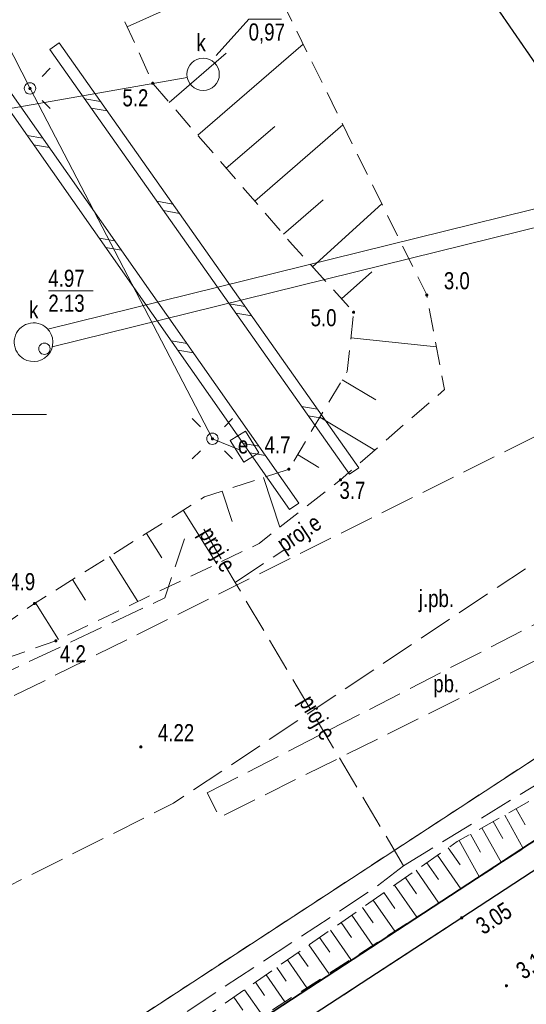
# Model space of a CAD drawing. Header units: metres. Extents: x 5450672 to 5451002, y 5973437 to 5973741.
# Tile 41 of 54: x 5450901 to 5450924, y 5973574 to 5973617. Entities that reach past the tile are written whole.
import ezdxf
from ezdxf.enums import TextEntityAlignment as Align

# ---------------------------------------------------------------- set-up
doc = ezdxf.new("R2010")
doc.units = ezdxf.units.M
for name, pattern in [('L_0_03', [1, 0.5, -0.5]), ('L_0_04', [1.5, 1, -0.5]), ('L_0_06', [2, 1.5, -0.5])]:
    doc.linetypes.add(name, pattern=pattern)
for name, color, linetype, lineweight in [('GESDZI', 7, 'CONTINUOUS', 18), ('GESUZY', 96, 'CONTINUOUS', 18), ('GSLDSO', 7, 'CONTINUOUS', 18), ('GSLKRW', 7, 'CONTINUOUS', 25), ('GSPWPN', 7, 'CONTINUOUS', 13), ('GSPWPN_O', 7, 'CONTINUOUS', 13), ('GSPWPS', 7, 'CONTINUOUS', 13), ('GSPWPS_O', 7, 'CONTINUOUS', 13), ('GSSKOA', 7, 'CONTINUOUS', 18), ('GSSKOA_O', 7, 'CONTINUOUS', 18), ('GSSOTW', 7, 'CONTINUOUS', 18), ('GSSOTW_O', 7, 'CONTINUOUS', 18), ('GSSZSN', 7, 'CONTINUOUS', 18), ('GULEPR', 1, 'CONTINUOUS', 18), ('GULEPR_O', 1, 'CONTINUOUS', 18), ('GULKPR', 36, 'CONTINUOUS', 18), ('GULLOB', 7, 'CONTINUOUS', 35), ('GUPELA', 7, 'CONTINUOUS', 18), ('GUPIWZ', 7, 'CONTINUOUS', 18), ('GUPIWZ_O', 7, 'CONTINUOUS', 18), ('GUPPRZ_O', 7, 'CONTINUOUS', 18), ('GUSESE', 1, 'CONTINUOUS', 18), ('GUSESE_O', 1, 'CONTINUOUS', 18), ('GUSIKP', 7, 'CONTINUOUS', 18), ('siatka', 7, 'CONTINUOUS', 18)]:
    doc.layers.add(name, color=color, linetype=linetype, lineweight=lineweight)
doc.styles.add('Arial', font='Arial.ttf')

msp = doc.modelspace()

# ---------------------------------------------------------------- hatches: boundary and pattern name
at = {"layer": 'GSPWPN', "linetype": 'Continuous', "lineweight": 13, "true_color": 0x000000}
for points in [[(5450907.12, 5973614.538), (5450907.124, 5973614.548), (5450907.131, 5973614.558), (5450907.141, 5973614.565), (5450907.151, 5973614.569), (5450907.163, 5973614.571), (5450907.175, 5973614.569), (5450907.186, 5973614.565), (5450907.195, 5973614.558), (5450907.202, 5973614.548), (5450907.206, 5973614.538), (5450907.208, 5973614.526), (5450907.206, 5973614.514), (5450907.202, 5973614.503), (5450907.195, 5973614.494), (5450907.186, 5973614.487), (5450907.175, 5973614.483), (5450907.163, 5973614.481), (5450907.151, 5973614.483), (5450907.141, 5973614.487), (5450907.131, 5973614.494), (5450907.124, 5973614.503), (5450907.12, 5973614.514), (5450907.118, 5973614.526)], [(5450919.135, 5973605.257), (5450919.139, 5973605.268), (5450919.146, 5973605.277), (5450919.155, 5973605.284), (5450919.166, 5973605.288), (5450919.178, 5973605.29), (5450919.19, 5973605.288), (5450919.2, 5973605.284), (5450919.21, 5973605.277), (5450919.217, 5973605.268), (5450919.221, 5973605.257), (5450919.223, 5973605.245), (5450919.221, 5973605.233), (5450919.217, 5973605.223), (5450919.21, 5973605.213), (5450919.2, 5973605.206), (5450919.19, 5973605.202), (5450919.178, 5973605.2), (5450919.166, 5973605.202), (5450919.155, 5973605.206), (5450919.146, 5973605.213), (5450919.139, 5973605.223), (5450919.135, 5973605.233), (5450919.133, 5973605.245)], [(5450915.926, 5973604.498), (5450915.93, 5973604.509), (5450915.937, 5973604.518), (5450915.947, 5973604.525), (5450915.957, 5973604.529), (5450915.969, 5973604.531), (5450915.981, 5973604.529), (5450915.991, 5973604.525), (5450916.001, 5973604.518), (5450916.008, 5973604.509), (5450916.012, 5973604.498), (5450916.014, 5973604.486), (5450916.012, 5973604.474), (5450916.008, 5973604.463), (5450916.001, 5973604.454), (5450915.991, 5973604.447), (5450915.981, 5973604.443), (5450915.969, 5973604.441), (5450915.957, 5973604.443), (5450915.947, 5973604.447), (5450915.937, 5973604.454), (5450915.93, 5973604.463), (5450915.926, 5973604.474), (5450915.924, 5973604.486)], [(5450913.087, 5973597.618), (5450913.091, 5973597.628), (5450913.098, 5973597.638), (5450913.107, 5973597.645), (5450913.118, 5973597.649), (5450913.13, 5973597.651), (5450913.142, 5973597.649), (5450913.152, 5973597.645), (5450913.162, 5973597.638), (5450913.169, 5973597.628), (5450913.173, 5973597.618), (5450913.175, 5973597.606), (5450913.173, 5973597.594), (5450913.169, 5973597.583), (5450913.162, 5973597.574), (5450913.152, 5973597.567), (5450913.142, 5973597.563), (5450913.13, 5973597.561), (5450913.118, 5973597.563), (5450913.107, 5973597.567), (5450913.098, 5973597.574), (5450913.091, 5973597.583), (5450913.087, 5973597.594), (5450913.085, 5973597.606)], [(5450915.353, 5973597.153), (5450915.357, 5973597.164), (5450915.364, 5973597.173), (5450915.374, 5973597.18), (5450915.384, 5973597.184), (5450915.396, 5973597.186), (5450915.408, 5973597.184), (5450915.419, 5973597.18), (5450915.428, 5973597.173), (5450915.435, 5973597.164), (5450915.439, 5973597.153), (5450915.441, 5973597.141), (5450915.439, 5973597.129), (5450915.435, 5973597.119), (5450915.428, 5973597.109), (5450915.419, 5973597.102), (5450915.408, 5973597.098), (5450915.396, 5973597.096), (5450915.384, 5973597.098), (5450915.374, 5973597.102), (5450915.364, 5973597.109), (5450915.357, 5973597.119), (5450915.353, 5973597.129), (5450915.351, 5973597.141)], [(5450901.935, 5973591.732), (5450901.939, 5973591.742), (5450901.946, 5973591.752), (5450901.956, 5973591.759), (5450901.966, 5973591.763), (5450901.978, 5973591.765), (5450901.99, 5973591.763), (5450902.001, 5973591.759), (5450902.01, 5973591.752), (5450902.017, 5973591.742), (5450902.021, 5973591.732), (5450902.023, 5973591.72), (5450902.021, 5973591.708), (5450902.017, 5973591.697), (5450902.01, 5973591.688), (5450902.001, 5973591.681), (5450901.99, 5973591.677), (5450901.978, 5973591.675), (5450901.966, 5973591.677), (5450901.956, 5973591.681), (5450901.946, 5973591.688), (5450901.939, 5973591.697), (5450901.935, 5973591.708), (5450901.933, 5973591.72)], [(5450902.873, 5973590.096), (5450902.877, 5973590.107), (5450902.884, 5973590.116), (5450902.893, 5973590.123), (5450902.904, 5973590.127), (5450902.916, 5973590.129), (5450902.928, 5973590.127), (5450902.938, 5973590.123), (5450902.948, 5973590.116), (5450902.955, 5973590.107), (5450902.959, 5973590.096), (5450902.961, 5973590.084), (5450902.959, 5973590.072), (5450902.955, 5973590.062), (5450902.948, 5973590.052), (5450902.938, 5973590.045), (5450902.928, 5973590.041), (5450902.916, 5973590.039), (5450902.904, 5973590.041), (5450902.893, 5973590.045), (5450902.884, 5973590.052), (5450902.877, 5973590.062), (5450902.873, 5973590.072), (5450902.871, 5973590.084)]]:
    msp.add_hatch(color=18, dxfattribs=at).paths.add_polyline_path(points)
at = {"layer": 'GSPWPS', "linetype": 'Continuous', "lineweight": 13, "true_color": 0x000000}
for points in [[(5450906.597, 5973585.442), (5450906.601, 5973585.452), (5450906.608, 5973585.462), (5450906.617, 5973585.469), (5450906.628, 5973585.473), (5450906.64, 5973585.475), (5450906.652, 5973585.473), (5450906.662, 5973585.469), (5450906.672, 5973585.462), (5450906.679, 5973585.452), (5450906.683, 5973585.442), (5450906.685, 5973585.43), (5450906.683, 5973585.418), (5450906.679, 5973585.407), (5450906.672, 5973585.398), (5450906.662, 5973585.391), (5450906.652, 5973585.387), (5450906.64, 5973585.385), (5450906.628, 5973585.387), (5450906.617, 5973585.391), (5450906.608, 5973585.398), (5450906.601, 5973585.407), (5450906.597, 5973585.418), (5450906.595, 5973585.43)], [(5450920.667, 5973577.952), (5450920.671, 5973577.962), (5450920.678, 5973577.972), (5450920.688, 5973577.979), (5450920.698, 5973577.983), (5450920.71, 5973577.985), (5450920.722, 5973577.983), (5450920.732, 5973577.979), (5450920.742, 5973577.972), (5450920.749, 5973577.962), (5450920.753, 5973577.952), (5450920.755, 5973577.94), (5450920.753, 5973577.928), (5450920.749, 5973577.918), (5450920.742, 5973577.908), (5450920.732, 5973577.901), (5450920.722, 5973577.897), (5450920.71, 5973577.895), (5450920.698, 5973577.897), (5450920.688, 5973577.901), (5450920.678, 5973577.908), (5450920.671, 5973577.918), (5450920.667, 5973577.928), (5450920.665, 5973577.94)], [(5450922.627, 5973574.972), (5450922.631, 5973574.982), (5450922.638, 5973574.992), (5450922.647, 5973574.999), (5450922.658, 5973575.003), (5450922.67, 5973575.005), (5450922.682, 5973575.003), (5450922.692, 5973574.999), (5450922.702, 5973574.992), (5450922.709, 5973574.982), (5450922.713, 5973574.972), (5450922.715, 5973574.96), (5450922.713, 5973574.948), (5450922.709, 5973574.938), (5450922.702, 5973574.928), (5450922.692, 5973574.921), (5450922.682, 5973574.917), (5450922.67, 5973574.915), (5450922.658, 5973574.917), (5450922.647, 5973574.921), (5450922.638, 5973574.928), (5450922.631, 5973574.938), (5450922.627, 5973574.948), (5450922.625, 5973574.96)]]:
    msp.add_hatch(color=18, dxfattribs=at).paths.add_polyline_path(points)
at = {"layer": 'GUPELA', "linetype": 'Continuous', "lineweight": 18, "true_color": 0x000000}
for points in [[(5450901.779, 5973614.345), (5450901.792, 5973614.343), (5450901.801, 5973614.34), (5450901.81, 5973614.333), (5450901.818, 5973614.324), (5450901.823, 5973614.313), (5450901.825, 5973614.301), (5450901.824, 5973614.292), (5450901.821, 5973614.281), (5450901.813, 5973614.27), (5450901.805, 5973614.262), (5450901.794, 5973614.257), (5450901.782, 5973614.255), (5450901.77, 5973614.256), (5450901.76, 5973614.26), (5450901.75, 5973614.266), (5450901.743, 5973614.274), (5450901.738, 5973614.284), (5450901.735, 5973614.294), (5450901.735, 5973614.306), (5450901.739, 5973614.318), (5450901.745, 5973614.329), (5450901.756, 5973614.338), (5450901.767, 5973614.343)], [(5450909.779, 5973598.985), (5450909.792, 5973598.983), (5450909.801, 5973598.98), (5450909.81, 5973598.973), (5450909.818, 5973598.964), (5450909.823, 5973598.953), (5450909.825, 5973598.941), (5450909.824, 5973598.932), (5450909.821, 5973598.921), (5450909.813, 5973598.91), (5450909.805, 5973598.902), (5450909.794, 5973598.897), (5450909.782, 5973598.895), (5450909.77, 5973598.896), (5450909.76, 5973598.9), (5450909.75, 5973598.906), (5450909.743, 5973598.914), (5450909.738, 5973598.924), (5450909.735, 5973598.934), (5450909.735, 5973598.946), (5450909.739, 5973598.958), (5450909.745, 5973598.969), (5450909.756, 5973598.978), (5450909.767, 5973598.983)]]:
    msp.add_hatch(color=18, dxfattribs=at).paths.add_polyline_path(points)

# ---------------------------------------------------------------- linework, layer by layer
at = {"layer": 'GESDZI', "color": 7, "linetype": 'Continuous', "lineweight": 18, "flags": 128}
for points in [[(5450800.075, 5973694.622), (5450865.818, 5973699.65), (5450935.608, 5973598.484), (5450934.22, 5973591.65), (5450807.74, 5973509.03)], [(5450865.818, 5973699.65), (5450949.838, 5973577.857)]]:
    msp.add_lwpolyline(points, dxfattribs=at)
msp.add_lwpolyline([(5450935.608, 5973598.484), (5450949.838, 5973577.857), (5450942.774, 5973579.328), (5450880.058, 5973538.352), (5450806.723, 5973490.442), (5450802.26, 5973482.693), (5450803.745, 5973511.267), (5450807.74, 5973509.03), (5450934.22, 5973591.65)], close=True, dxfattribs=at)
at = {"layer": 'GESUZY', "color": 96, "linetype": 'L_0_03', "lineweight": 18, "flags": 128}
for points in [[(5450804.595, 5973540.312), (5450804.932, 5973547.151), (5450806.002, 5973547.514), (5450814.016, 5973547.14), (5450814.418, 5973550.343), (5450891.608, 5973662.265), (5450935.608, 5973598.484), (5450934.22, 5973591.65), (5450807.74, 5973509.03), (5450803.745, 5973511.267)], [(5450942.774, 5973579.328), (5450880.058, 5973538.352), (5450806.723, 5973490.442), (5450802.26, 5973482.693), (5450803.745, 5973511.267), (5450807.74, 5973509.03), (5450934.22, 5973591.65), (5450935.608, 5973598.484), (5450949.838, 5973577.857)]]:
    msp.add_lwpolyline(points, close=True, dxfattribs=at)
msp.add_lwpolyline([(5450891.608, 5973662.265), (5450935.2, 5973599.076)], dxfattribs=at)
at = {"layer": 'GSLDSO', "color": 7, "linetype": 'Continuous', "lineweight": 18, "flags": 128}
for points in [[(5450903.064, 5973616.294), (5450902.656, 5973616.006)], [(5450903.064, 5973616.294), (5450916.194, 5973597.674)], [(5450902.656, 5973616.006), (5450915.786, 5973597.386)], [(5450913.575, 5973596.124), (5450900.595, 5973614.614)], [(5450913.165, 5973595.836), (5450900.185, 5973614.326)], [(5450904.178, 5973613.847), (5450904.875, 5973613.726)], [(5450904.178, 5973613.847), (5450904.875, 5973613.726)], [(5450904.466, 5973613.438), (5450905.163, 5973613.318)], [(5450904.466, 5973613.438), (5450905.163, 5973613.318)], [(5450902.344, 5973612.121), (5450901.648, 5973612.243)], [(5450902.344, 5973612.121), (5450901.648, 5973612.243)], [(5450902.632, 5973611.712), (5450901.935, 5973611.834)], [(5450902.632, 5973611.712), (5450901.935, 5973611.834)], [(5450907.348, 5973609.352), (5450908.045, 5973609.232)], [(5450907.348, 5973609.352), (5450908.045, 5973609.232)], [(5450907.636, 5973608.943), (5450908.333, 5973608.823)], [(5450907.636, 5973608.943), (5450908.333, 5973608.823)], [(5450905.505, 5973607.619), (5450904.808, 5973607.741)], [(5450905.505, 5973607.619), (5450904.808, 5973607.741)], [(5450905.792, 5973607.21), (5450905.095, 5973607.332)], [(5450905.792, 5973607.21), (5450905.095, 5973607.332)], [(5450910.517, 5973604.857), (5450911.214, 5973604.737)], [(5450910.517, 5973604.857), (5450911.214, 5973604.737)], [(5450910.805, 5973604.448), (5450911.502, 5973604.328)], [(5450910.805, 5973604.448), (5450911.502, 5973604.328)], [(5450908.665, 5973603.118), (5450907.968, 5973603.24)], [(5450908.665, 5973603.118), (5450907.968, 5973603.24)], [(5450908.952, 5973602.709), (5450908.255, 5973602.831)], [(5450908.952, 5973602.709), (5450908.255, 5973602.831)], [(5450913.687, 5973600.362), (5450914.384, 5973600.242)], [(5450913.687, 5973600.362), (5450914.384, 5973600.242)], [(5450913.975, 5973599.954), (5450914.672, 5973599.833)], [(5450913.975, 5973599.954), (5450914.672, 5973599.833)], [(5450911.825, 5973598.616), (5450911.128, 5973598.738)], [(5450911.825, 5973598.616), (5450911.128, 5973598.738)], [(5450912.112, 5973598.207), (5450911.416, 5973598.329)], [(5450912.112, 5973598.207), (5450911.416, 5973598.329)], [(5450916.194, 5973597.674), (5450915.786, 5973597.386)], [(5450913.165, 5973595.836), (5450913.575, 5973596.124)]]:
    msp.add_lwpolyline(points, dxfattribs=at)
at = {"layer": 'GSLKRW', "color": 7, "linetype": 'Continuous', "lineweight": 25, "flags": 128}
msp.add_lwpolyline([(5450827.51, 5973508.75), (5450844.19, 5973519.65), (5450858.91, 5973529.22), (5450872.45, 5973538.1), (5450878.76, 5973542.23), (5450882.9, 5973544.91), (5450886.411, 5973547.209), (5450895.68, 5973553.28), (5450909.81, 5973562.51), (5450924.43, 5973572.05), (5450934.84, 5973578.87), (5450940.61, 5973582.54), (5450938.48, 5973585.79), (5450936.74, 5973588.44), (5450934.44, 5973586.91), (5450920.71, 5973577.94), (5450905.71, 5973568.14), (5450892.04, 5973559.22), (5450879.46, 5973551.02), (5450868.42, 5973543.83), (5450855.2, 5973535.22), (5450840.17, 5973525.36), (5450823.68, 5973514.58)], dxfattribs=at)
at = {"layer": 'GSPWPN', "color": 7, "linetype": 'Continuous', "lineweight": 13, "flags": 128}
for points in [[(5450907.12, 5973614.538), (5450907.124, 5973614.548), (5450907.131, 5973614.558), (5450907.141, 5973614.565), (5450907.151, 5973614.569), (5450907.163, 5973614.571), (5450907.175, 5973614.569), (5450907.186, 5973614.565), (5450907.195, 5973614.558), (5450907.202, 5973614.548), (5450907.206, 5973614.538), (5450907.208, 5973614.526), (5450907.206, 5973614.514), (5450907.202, 5973614.503), (5450907.195, 5973614.494), (5450907.186, 5973614.487), (5450907.175, 5973614.483), (5450907.163, 5973614.481), (5450907.151, 5973614.483), (5450907.141, 5973614.487), (5450907.131, 5973614.494), (5450907.124, 5973614.503), (5450907.12, 5973614.514), (5450907.118, 5973614.526)], [(5450919.135, 5973605.257), (5450919.139, 5973605.268), (5450919.146, 5973605.277), (5450919.155, 5973605.284), (5450919.166, 5973605.288), (5450919.178, 5973605.29), (5450919.19, 5973605.288), (5450919.2, 5973605.284), (5450919.21, 5973605.277), (5450919.217, 5973605.268), (5450919.221, 5973605.257), (5450919.223, 5973605.245), (5450919.221, 5973605.233), (5450919.217, 5973605.223), (5450919.21, 5973605.213), (5450919.2, 5973605.206), (5450919.19, 5973605.202), (5450919.178, 5973605.2), (5450919.166, 5973605.202), (5450919.155, 5973605.206), (5450919.146, 5973605.213), (5450919.139, 5973605.223), (5450919.135, 5973605.233), (5450919.133, 5973605.245)], [(5450915.926, 5973604.498), (5450915.93, 5973604.509), (5450915.937, 5973604.518), (5450915.947, 5973604.525), (5450915.957, 5973604.529), (5450915.969, 5973604.531), (5450915.981, 5973604.529), (5450915.991, 5973604.525), (5450916.001, 5973604.518), (5450916.008, 5973604.509), (5450916.012, 5973604.498), (5450916.014, 5973604.486), (5450916.012, 5973604.474), (5450916.008, 5973604.463), (5450916.001, 5973604.454), (5450915.991, 5973604.447), (5450915.981, 5973604.443), (5450915.969, 5973604.441), (5450915.957, 5973604.443), (5450915.947, 5973604.447), (5450915.937, 5973604.454), (5450915.93, 5973604.463), (5450915.926, 5973604.474), (5450915.924, 5973604.486)], [(5450913.087, 5973597.618), (5450913.091, 5973597.628), (5450913.098, 5973597.638), (5450913.107, 5973597.645), (5450913.118, 5973597.649), (5450913.13, 5973597.651), (5450913.142, 5973597.649), (5450913.152, 5973597.645), (5450913.162, 5973597.638), (5450913.169, 5973597.628), (5450913.173, 5973597.618), (5450913.175, 5973597.606), (5450913.173, 5973597.594), (5450913.169, 5973597.583), (5450913.162, 5973597.574), (5450913.152, 5973597.567), (5450913.142, 5973597.563), (5450913.13, 5973597.561), (5450913.118, 5973597.563), (5450913.107, 5973597.567), (5450913.098, 5973597.574), (5450913.091, 5973597.583), (5450913.087, 5973597.594), (5450913.085, 5973597.606)], [(5450915.353, 5973597.153), (5450915.357, 5973597.164), (5450915.364, 5973597.173), (5450915.374, 5973597.18), (5450915.384, 5973597.184), (5450915.396, 5973597.186), (5450915.408, 5973597.184), (5450915.419, 5973597.18), (5450915.428, 5973597.173), (5450915.435, 5973597.164), (5450915.439, 5973597.153), (5450915.441, 5973597.141), (5450915.439, 5973597.129), (5450915.435, 5973597.119), (5450915.428, 5973597.109), (5450915.419, 5973597.102), (5450915.408, 5973597.098), (5450915.396, 5973597.096), (5450915.384, 5973597.098), (5450915.374, 5973597.102), (5450915.364, 5973597.109), (5450915.357, 5973597.119), (5450915.353, 5973597.129), (5450915.351, 5973597.141)], [(5450901.935, 5973591.732), (5450901.939, 5973591.742), (5450901.946, 5973591.752), (5450901.956, 5973591.759), (5450901.966, 5973591.763), (5450901.978, 5973591.765), (5450901.99, 5973591.763), (5450902.001, 5973591.759), (5450902.01, 5973591.752), (5450902.017, 5973591.742), (5450902.021, 5973591.732), (5450902.023, 5973591.72), (5450902.021, 5973591.708), (5450902.017, 5973591.697), (5450902.01, 5973591.688), (5450902.001, 5973591.681), (5450901.99, 5973591.677), (5450901.978, 5973591.675), (5450901.966, 5973591.677), (5450901.956, 5973591.681), (5450901.946, 5973591.688), (5450901.939, 5973591.697), (5450901.935, 5973591.708), (5450901.933, 5973591.72)], [(5450902.873, 5973590.096), (5450902.877, 5973590.107), (5450902.884, 5973590.116), (5450902.893, 5973590.123), (5450902.904, 5973590.127), (5450902.916, 5973590.129), (5450902.928, 5973590.127), (5450902.938, 5973590.123), (5450902.948, 5973590.116), (5450902.955, 5973590.107), (5450902.959, 5973590.096), (5450902.961, 5973590.084), (5450902.959, 5973590.072), (5450902.955, 5973590.062), (5450902.948, 5973590.052), (5450902.938, 5973590.045), (5450902.928, 5973590.041), (5450902.916, 5973590.039), (5450902.904, 5973590.041), (5450902.893, 5973590.045), (5450902.884, 5973590.052), (5450902.877, 5973590.062), (5450902.873, 5973590.072), (5450902.871, 5973590.084)]]:
    msp.add_lwpolyline(points, close=True, dxfattribs=at)
at = {"layer": 'GSPWPS', "color": 7, "linetype": 'Continuous', "lineweight": 13, "flags": 128}
for points in [[(5450906.597, 5973585.442), (5450906.601, 5973585.452), (5450906.608, 5973585.462), (5450906.617, 5973585.469), (5450906.628, 5973585.473), (5450906.64, 5973585.475), (5450906.652, 5973585.473), (5450906.662, 5973585.469), (5450906.672, 5973585.462), (5450906.679, 5973585.452), (5450906.683, 5973585.442), (5450906.685, 5973585.43), (5450906.683, 5973585.418), (5450906.679, 5973585.407), (5450906.672, 5973585.398), (5450906.662, 5973585.391), (5450906.652, 5973585.387), (5450906.64, 5973585.385), (5450906.628, 5973585.387), (5450906.617, 5973585.391), (5450906.608, 5973585.398), (5450906.601, 5973585.407), (5450906.597, 5973585.418), (5450906.595, 5973585.43)], [(5450920.667, 5973577.952), (5450920.671, 5973577.962), (5450920.678, 5973577.972), (5450920.688, 5973577.979), (5450920.698, 5973577.983), (5450920.71, 5973577.985), (5450920.722, 5973577.983), (5450920.732, 5973577.979), (5450920.742, 5973577.972), (5450920.749, 5973577.962), (5450920.753, 5973577.952), (5450920.755, 5973577.94), (5450920.753, 5973577.928), (5450920.749, 5973577.918), (5450920.742, 5973577.908), (5450920.732, 5973577.901), (5450920.722, 5973577.897), (5450920.71, 5973577.895), (5450920.698, 5973577.897), (5450920.688, 5973577.901), (5450920.678, 5973577.908), (5450920.671, 5973577.918), (5450920.667, 5973577.928), (5450920.665, 5973577.94)], [(5450922.627, 5973574.972), (5450922.631, 5973574.982), (5450922.638, 5973574.992), (5450922.647, 5973574.999), (5450922.658, 5973575.003), (5450922.67, 5973575.005), (5450922.682, 5973575.003), (5450922.692, 5973574.999), (5450922.702, 5973574.992), (5450922.709, 5973574.982), (5450922.713, 5973574.972), (5450922.715, 5973574.96), (5450922.713, 5973574.948), (5450922.709, 5973574.938), (5450922.702, 5973574.928), (5450922.692, 5973574.921), (5450922.682, 5973574.917), (5450922.67, 5973574.915), (5450922.658, 5973574.917), (5450922.647, 5973574.921), (5450922.638, 5973574.928), (5450922.631, 5973574.938), (5450922.627, 5973574.948), (5450922.625, 5973574.96)]]:
    msp.add_lwpolyline(points, close=True, dxfattribs=at)
at = {"layer": 'GSSKOA', "color": 7, "linetype": 'L_0_06', "lineweight": 18, "flags": 128}
msp.add_lwpolyline([(5450873.97, 5973574.9), (5450876.28, 5973575.71), (5450879.04, 5973576.97), (5450883.65, 5973579.18), (5450902.38, 5973588.32), (5450926.15, 5973600.14), (5450937.8, 5973606.95), (5450946.25, 5973611.74), (5450947.1, 5973617.03), (5450952.49, 5973608.87), (5450956.85, 5973602.53), (5450978.18, 5973571.59), (5450960.86, 5973559.98), (5450954.69, 5973557.23), (5450951.74, 5973560.45), (5450948.83, 5973558.42), (5450943.13, 5973567.15), (5450935.17, 5973578.3), (5450934.84, 5973578.87), (5450940.61, 5973582.54), (5450938.48, 5973585.79), (5450936.74, 5973588.44), (5450934.44, 5973586.91), (5450933.765, 5973588.323), (5450936.404, 5973590.063), (5450934.594, 5973592.55), (5450937.057, 5973594.138), (5450934.575, 5973597.857), (5450929.385, 5973594.433), (5450928.283, 5973596.426), (5450908.07, 5973582.96), (5450893.11, 5973575.45), (5450882.26, 5973570.15), (5450880.5, 5973569.41), (5450874.36, 5973566.93), (5450874.93, 5973565.65), (5450872.78, 5973564.65), (5450875.08, 5973559.08), (5450874.02, 5973558.49), (5450878.219, 5973550.212), (5450873.27, 5973546.989), (5450870.38, 5973552.69), (5450862.91, 5973548.91), (5450862.15, 5973550.85), (5450861.52, 5973551.87), (5450857.96, 5973550.36), (5450856.93, 5973553.19), (5450855.76, 5973552.73), (5450852.565, 5973560.93)], dxfattribs=at)
msp.add_lwpolyline([(5450783.81, 5973515.24), (5450785.01, 5973512.65), (5450786.01, 5973510.85), (5450787.7, 5973508.38), (5450790.18, 5973505.25), (5450790.75, 5973504.62), (5450791.58, 5973503.81), (5450793.24, 5973502.59), (5450795.13, 5973501.79), (5450798.04, 5973501.33), (5450800.65, 5973501.43), (5450801.44, 5973501.62), (5450804.54, 5973502.43), (5450807.14, 5973503.78), (5450823.68, 5973514.58), (5450840.17, 5973525.36), (5450855.2, 5973535.22), (5450868.42, 5973543.83), (5450879.46, 5973551.02), (5450892.04, 5973559.22), (5450905.71, 5973568.14), (5450920.71, 5973577.94), (5450934.44, 5973586.91), (5450936.74, 5973588.44), (5450938.48, 5973585.79), (5450940.61, 5973582.54), (5450934.84, 5973578.87), (5450924.43, 5973572.05), (5450909.81, 5973562.51), (5450895.68, 5973553.28), (5450886.411, 5973547.209), (5450882.9, 5973544.91), (5450878.76, 5973542.23), (5450872.45, 5973538.1), (5450858.91, 5973529.22), (5450844.19, 5973519.65), (5450827.51, 5973508.75), (5450810.6, 5973497.68), (5450805.86, 5973494.57), (5450803.36, 5973492.88), (5450800.63, 5973490.63), (5450797.91, 5973487.79), (5450797.04, 5973486.71), (5450796.11, 5973485.35), (5450794.66, 5973482.74), (5450793.52, 5973479.94), (5450792.66, 5973477.32), (5450792.24, 5973480.77), (5450791.27, 5973486.7), (5450790.15, 5973492.59), (5450788.83, 5973498.46), (5450786.99, 5973505.22), (5450785.83, 5973509.07)], close=True, dxfattribs=at)
at = {"layer": 'GSSOTW', "color": 7, "linetype": 'L_0_06', "lineweight": 18, "flags": 128}
msp.add_lwpolyline([(5450909.555, 5973583.415), (5450930.036, 5973593.955), (5450930.828, 5973592.632), (5450910.091, 5973582.339)], close=True, dxfattribs=at)
at = {"layer": 'GSSZSN', "color": 7, "linetype": 'L_0_04', "lineweight": 18, "flags": 128}
for points in [[(5450818.45, 5973557.188), (5450808.234, 5973555.433), (5450798.277, 5973559.212), (5450797.972, 5973565.973), (5450801.66, 5973613.898), (5450804.167, 5973645.547), (5450807.984, 5973679.8), (5450808.868, 5973682.985), (5450811.166, 5973684.148), (5450819.552, 5973685.926), (5450821.497, 5973688.534), (5450825.801, 5973709.705), (5450827.215, 5973715.171), (5450829.731, 5973719.084), (5450833.297, 5973721.491), (5450839.117, 5973723.301), (5450843.749, 5973721.386), (5450848.461, 5973715.814), (5450864.515, 5973691.249), (5450868.122, 5973691.044), (5450874.059, 5973691.36), (5450876.886, 5973690.278), (5450880.267, 5973689.097), (5450881.568, 5973684.832), (5450884.696, 5973681.386), (5450886.853, 5973673.28), (5450887.602, 5973662.576), (5450892.08, 5973655.703), (5450897.732, 5973650.875), (5450903.565, 5973641.298), (5450907.76, 5973629.478), (5450907.346, 5973626.635), (5450911.819, 5973620.178), (5450919.178, 5973605.245), (5450919.955, 5973601.099), (5450915.396, 5973597.141), (5450911.823, 5973594.348), (5450902.916, 5973590.084), (5450896.348, 5973587.777), (5450901.978, 5973591.72), (5450909.43, 5973596.391), (5450913.13, 5973597.606), (5450915.692, 5973601.896), (5450915.969, 5973604.486), (5450913.293, 5973607.446), (5450907.163, 5973614.526), (5450903.506, 5973622.627), (5450900.307, 5973634.637), (5450896.704, 5973644.393), (5450890.394, 5973650.662), (5450882.83, 5973662.338), (5450880.568, 5973679.011), (5450878.739, 5973684.457), (5450876.712, 5973686.629), (5450873.526, 5973686.87), (5450867.674, 5973685.406), (5450864.416, 5973685.264), (5450861.02, 5973687.326), (5450854.561, 5973698.631), (5450843.762, 5973713.773), (5450839.748, 5973716.996), (5450834.992, 5973715.391), (5450831.763, 5973713.388), (5450830.561, 5973708.856), (5450826.828, 5973687.551), (5450824.892, 5973683.307), (5450820.381, 5973679.728), (5450812.26, 5973679.01), (5450810.5, 5973677.81), (5450806.635, 5973645.109), (5450803.992, 5973613.326), (5450800.182, 5973566.135), (5450800.186, 5973561.181), (5450808.424, 5973557.89), (5450817.997, 5973559.365), (5450833.061, 5973562.512)], [(5450931.83, 5973588.55), (5450931.71, 5973586.74), (5450926.84, 5973583.25), (5450922.33, 5973580.27), (5450909.54, 5973572.06), (5450895.17, 5973562.54), (5450884.52, 5973555.57), (5450881.03, 5973554.32), (5450883.53, 5973555.77), (5450894.15, 5973563), (5450908.16, 5973572.67), (5450920.51, 5973581.28), (5450930.87, 5973587.05)]]:
    msp.add_lwpolyline(points, close=True, dxfattribs=at)
at = {"layer": 'GSSZSN', "color": 7, "linetype": 'Continuous', "lineweight": 18, "flags": 128}
for points in [[(5450906.046, 5973617.001), (5450912.049, 5973619.711)], [(5450907.887, 5973613.69), (5450910.385, 5973615.854)], [(5450909.137, 5973612.246), (5450913.757, 5973616.245)], [(5450910.388, 5973610.801), (5450912.509, 5973612.638)], [(5450911.639, 5973609.357), (5450915.503, 5973612.702)], [(5450912.889, 5973607.912), (5450914.633, 5973609.422)], [(5450914.161, 5973606.486), (5450917.209, 5973609.241)], [(5450915.442, 5973605.069), (5450916.764, 5973606.264)], [(5450919.605, 5973602.965), (5450915.849, 5973603.367)], [(5450915.471, 5973601.526), (5450916.945, 5973600.646)], [(5450916.9, 5973598.447), (5450914.491, 5973599.885)], [(5450913.512, 5973598.245), (5450914.446, 5973597.687)], [(5450912.737, 5973595.063), (5450912.022, 5973597.242)], [(5450910.206, 5973596.646), (5450910.642, 5973595.319)], [(5450909.975, 5973593.463), (5450908.503, 5973595.81)], [(5450906.884, 5973594.795), (5450907.562, 5973593.714)], [(5450906.505, 5973591.802), (5450905.265, 5973593.781)], [(5450903.646, 5973592.766), (5450904.209, 5973591.869)], [(5450903.036, 5973590.142), (5450902.028, 5973591.751)], [(5450923.096, 5973582.72), (5450923.491, 5973582.009)], [(5450922.095, 5973582.163), (5450922.512, 5973581.414)], [(5450923.408, 5973580.982), (5450922.595, 5973582.441)], [(5450922.449, 5973580.349), (5450921.594, 5973581.884)], [(5450921.484, 5973579.727), (5450920.594, 5973581.327)], [(5450921.094, 5973581.605), (5450921.531, 5973580.821)], [(5450920.119, 5973581.007), (5450920.638, 5973580.262)], [(5450920.675, 5973579.208), (5450919.649, 5973580.68)], [(5450919.71, 5973578.588), (5450918.709, 5973580.024)], [(5450919.179, 5973580.352), (5450919.686, 5973579.625)], [(5450918.239, 5973579.697), (5450918.733, 5973578.988)], [(5450918.745, 5973577.969), (5450917.769, 5973579.369)], [(5450917.781, 5973577.35), (5450916.829, 5973578.714)], [(5450917.299, 5973579.042), (5450917.781, 5973578.35)], [(5450916.36, 5973578.386), (5450916.829, 5973577.713)], [(5450916.816, 5973576.73), (5450915.89, 5973578.059)], [(5450915.851, 5973576.111), (5450914.95, 5973577.404)], [(5450915.42, 5973577.731), (5450915.877, 5973577.076)], [(5450914.48, 5973577.076), (5450914.924, 5973576.439)], [(5450914.886, 5973575.492), (5450914.01, 5973576.749)], [(5450913.54, 5973576.421), (5450913.972, 5973575.802)], [(5450912.601, 5973575.766), (5450913.02, 5973575.164)], [(5450913.922, 5973574.873), (5450913.07, 5973576.093)], [(5450912.957, 5973574.253), (5450912.131, 5973575.438)], [(5450911.661, 5973575.111), (5450912.068, 5973574.527)], [(5450910.721, 5973574.455), (5450911.115, 5973573.89)], [(5450911.992, 5973573.634), (5450911.191, 5973574.783)]]:
    msp.add_lwpolyline(points, dxfattribs=at)
at = {"layer": 'GULEPR', "color": 1, "linetype": 'L_0_06', "lineweight": 18, "flags": 128}
for points in [[(5450789.461, 5973667.713), (5450796.892, 5973654.687), (5450804.273, 5973655.126), (5450805.357, 5973654.976), (5450820.742, 5973654.3), (5450814.124, 5973626.193), (5450813.497, 5973602.706), (5450821.304, 5973566.433), (5450840.051, 5973563.932), (5450875.145, 5973576.667), (5450907.685, 5973591.962), (5450908.552, 5973594.547)], [(5450918.16, 5973580.223), (5450955.794, 5973603.204)], [(5450909.4, 5973594.971), (5450910.777, 5973592.639)], [(5450910.777, 5973592.639), (5450912.956, 5973594.091)], [(5450918.16, 5973580.223), (5450910.777, 5973592.639)], [(5450853.468, 5973537.661), (5450883.299, 5973557.151), (5450916.818, 5973579.195), (5450918.16, 5973580.223)]]:
    msp.add_lwpolyline(points, dxfattribs=at)
at = {"layer": 'GULEPR', "color": 1, "linetype": 'Continuous', "lineweight": 18, "flags": 128}
msp.add_lwpolyline([(5450882.99, 5973650.54), (5450894.96, 5973627.66), (5450901.78, 5973614.3), (5450909.78, 5973598.94), (5450910.96, 5973598.45)], dxfattribs=at)
at = {"layer": 'GULKPR', "color": 7, "linetype": 'Continuous', "lineweight": 13, "flags": 128}
msp.add_lwpolyline([(5450912.814, 5973617.332), (5450911.37, 5973617.34), (5450909.95, 5973615.74)], dxfattribs=at)
at = {"layer": 'GULKPR', "color": 36, "linetype": 'Continuous', "lineweight": 18, "flags": 128}
for points in [[(5450908.676, 5973614.785), (5450843.18, 5973603.305)], [(5450902.56, 5973603.741), (5450941.135, 5973613.274)], [(5450941.337, 5973612.499), (5450902.752, 5973602.967)]]:
    msp.add_lwpolyline(points, dxfattribs=at)
at = {"layer": 'GULLOB', "color": 7, "linetype": 'Continuous', "lineweight": 35, "flags": 128}
msp.add_lwpolyline([(5450805.956, 5973504.578), (5450809.84, 5973506.34), (5450881.84, 5973553.83), (5450931.845, 5973586.509)], dxfattribs=at)
at = {"layer": 'GUPELA', "color": 7, "linetype": 'Continuous', "lineweight": 18, "flags": 128}
for points in [[(5450902.664, 5973615.184), (5450902.31, 5973614.83)], [(5450902.664, 5973613.416), (5450902.31, 5973613.77)], [(5450908.896, 5973599.824), (5450909.25, 5973599.47)], [(5450910.664, 5973599.824), (5450910.31, 5973599.47)], [(5450908.896, 5973598.056), (5450909.25, 5973598.41)], [(5450910.664, 5973598.056), (5450910.31, 5973598.41)]]:
    msp.add_lwpolyline(points, dxfattribs=at)
for points in [[(5450901.78, 5973614.55), (5450901.845, 5973614.541), (5450901.905, 5973614.517), (5450901.957, 5973614.477), (5450901.997, 5973614.425), (5450902.021, 5973614.365), (5450902.03, 5973614.3), (5450902.021, 5973614.235), (5450901.997, 5973614.175), (5450901.957, 5973614.123), (5450901.905, 5973614.083), (5450901.845, 5973614.059), (5450901.78, 5973614.05), (5450901.715, 5973614.059), (5450901.655, 5973614.083), (5450901.603, 5973614.123), (5450901.563, 5973614.175), (5450901.539, 5973614.235), (5450901.53, 5973614.3), (5450901.539, 5973614.365), (5450901.563, 5973614.425), (5450901.603, 5973614.477), (5450901.655, 5973614.517), (5450901.715, 5973614.541)], [(5450901.779, 5973614.345), (5450901.792, 5973614.343), (5450901.801, 5973614.34), (5450901.81, 5973614.333), (5450901.818, 5973614.324), (5450901.823, 5973614.313), (5450901.825, 5973614.301), (5450901.824, 5973614.292), (5450901.821, 5973614.281), (5450901.813, 5973614.27), (5450901.805, 5973614.262), (5450901.794, 5973614.257), (5450901.782, 5973614.255), (5450901.77, 5973614.256), (5450901.76, 5973614.26), (5450901.75, 5973614.266), (5450901.743, 5973614.274), (5450901.738, 5973614.284), (5450901.735, 5973614.294), (5450901.735, 5973614.306), (5450901.739, 5973614.318), (5450901.745, 5973614.329), (5450901.756, 5973614.338), (5450901.767, 5973614.343)], [(5450909.78, 5973599.19), (5450909.845, 5973599.181), (5450909.905, 5973599.157), (5450909.957, 5973599.117), (5450909.997, 5973599.065), (5450910.021, 5973599.005), (5450910.03, 5973598.94), (5450910.021, 5973598.875), (5450909.997, 5973598.815), (5450909.957, 5973598.763), (5450909.905, 5973598.723), (5450909.845, 5973598.699), (5450909.78, 5973598.69), (5450909.715, 5973598.699), (5450909.655, 5973598.723), (5450909.603, 5973598.763), (5450909.563, 5973598.815), (5450909.539, 5973598.875), (5450909.53, 5973598.94), (5450909.539, 5973599.005), (5450909.563, 5973599.065), (5450909.603, 5973599.117), (5450909.655, 5973599.157), (5450909.715, 5973599.181)], [(5450909.779, 5973598.985), (5450909.792, 5973598.983), (5450909.801, 5973598.98), (5450909.81, 5973598.973), (5450909.818, 5973598.964), (5450909.823, 5973598.953), (5450909.825, 5973598.941), (5450909.824, 5973598.932), (5450909.821, 5973598.921), (5450909.813, 5973598.91), (5450909.805, 5973598.902), (5450909.794, 5973598.897), (5450909.782, 5973598.895), (5450909.77, 5973598.896), (5450909.76, 5973598.9), (5450909.75, 5973598.906), (5450909.743, 5973598.914), (5450909.738, 5973598.924), (5450909.735, 5973598.934), (5450909.735, 5973598.946), (5450909.739, 5973598.958), (5450909.745, 5973598.969), (5450909.756, 5973598.978), (5450909.767, 5973598.983)]]:
    msp.add_lwpolyline(points, close=True, dxfattribs=at)
at = {"layer": 'GUPIWZ', "color": 7, "linetype": 'Continuous', "lineweight": 18, "flags": 128}
msp.add_lwpolyline([(5450902.414, 5973603.137), (5450902.479, 5973603.129), (5450902.539, 5973603.104), (5450902.591, 5973603.064), (5450902.631, 5973603.012), (5450902.656, 5973602.952), (5450902.664, 5973602.887), (5450902.656, 5973602.822), (5450902.631, 5973602.762), (5450902.591, 5973602.71), (5450902.539, 5973602.671), (5450902.479, 5973602.646), (5450902.414, 5973602.637), (5450902.35, 5973602.646), (5450902.289, 5973602.671), (5450902.237, 5973602.71), (5450902.198, 5973602.762), (5450902.173, 5973602.822), (5450902.164, 5973602.887), (5450902.173, 5973602.952), (5450902.198, 5973603.012), (5450902.237, 5973603.064), (5450902.289, 5973603.104), (5450902.35, 5973603.129)], close=True, dxfattribs=at)
at = {"layer": 'GUPPRZ_O', "color": 36, "linetype": 'Continuous', "lineweight": 13, "flags": 128}
msp.add_lwpolyline([(5450902.584, 5973605.43), (5450904.544, 5973605.43)], dxfattribs=at)
at = {"layer": 'GUSESE', "color": 1, "linetype": 'Continuous', "lineweight": 18, "flags": 128}
msp.add_lwpolyline([(5450911.23, 5973599.27), (5450911.82, 5973598.32), (5450911.16, 5973597.91), (5450910.56, 5973598.86)], close=True, dxfattribs=at)
at = {"layer": 'GUSIKP', "color": 36, "linetype": 'Continuous', "lineweight": 18}
msp.add_circle((5450909.372, 5973614.92), 0.71, dxfattribs=at)
for start, end in [(46.6179, 226.618), (226.618, 46.618)]:
    msp.add_arc((5450901.936, 5973603.174), 0.848, start, end, dxfattribs=at)
at = {"layer": 'siatka', "linetype": 'Continuous', "lineweight": 18, "flags": 128}
msp.add_lwpolyline([(5450897.5, 5973600), (5450902.5, 5973600)], dxfattribs=at)

# ---------------------------------------------------------------- texts
at = {"layer": 'GSPWPN_O', "color": 7, "style": 'Arial', "width": 0.78}
for s, p in [('5.2', (5450905.833, 5973614.265)), ('3.0', (5450919.928, 5973606.245)), ('5.0', (5450914.086, 5973604.623)), ('4.7', (5450912.066, 5973599.048)), ('3.7', (5450915.35, 5973597.057)), ('4.9', (5450900.87, 5973593.052)), ('4.2', (5450903.091, 5973589.889))]:
    msp.add_text(s, height=0.75, dxfattribs=at).set_placement(p, align=Align.TOP_LEFT)
at = {"layer": 'GSPWPS_O', "color": 7, "style": 'Arial', "width": 0.78}
msp.add_text('4.22', height=0.75, dxfattribs=at).set_placement((5450907.39, 5973586.43), align=Align.TOP_LEFT)
for s, p in [('3.05', (5450921.246, 5973577.803)), ('3.13', (5450923.01, 5973575.838))]:
    msp.add_text(s, height=0.75, rotation=33.2, dxfattribs=at).set_placement(p, align=Align.TOP_LEFT)
at = {"layer": 'GSSKOA_O', "color": 7, "style": 'Arial', "width": 0.78}
msp.add_text('j.pb.', height=0.75, dxfattribs=at).set_placement((5450918.833, 5973592.314), align=Align.TOP_LEFT)
at = {"layer": 'GSSOTW_O', "color": 7, "style": 'Arial', "width": 0.78}
msp.add_text('pb.', height=0.75, dxfattribs=at).set_placement((5450919.464, 5973588.577), align=Align.TOP_LEFT)
at = {"layer": 'GULEPR_O', "color": 1, "style": 'Arial', "width": 0.78}
for rotation, p in [(33.7, (5450912.518, 5973594.557)), (300.5, (5450909.815, 5973595.163)), (300.7, (5450914.191, 5973587.791))]:
    msp.add_text('proj.e', height=0.75, rotation=rotation, dxfattribs=at).set_placement(p, align=Align.TOP_LEFT)
at = {"layer": 'GULKPR', "color": 36, "style": 'Arial', "width": 0.78}
for s, rotation, p in [('0,97', 359.7, (5450911.367, 5973616.778)), ('k', 359.8, (5450909.08, 5973616.31))]:
    msp.add_text(s, height=0.75, rotation=rotation, dxfattribs=at).set_placement(p, align=Align.MIDDLE_LEFT)
at = {"layer": 'GUPIWZ_O', "color": 7, "style": 'Arial', "width": 0.78}
msp.add_text('k', height=0.75, dxfattribs=at).set_placement((5450901.74, 5973604.97), align=Align.TOP_LEFT)
at = {"layer": 'GUPPRZ_O', "color": 36, "style": 'Arial', "width": 0.78}
for s, p in [('4.97', (5450902.584, 5973606.353)), ('2.13', (5450902.584, 5973605.258))]:
    msp.add_text(s, height=0.75, dxfattribs=at).set_placement(p, align=Align.TOP_LEFT)
at = {"layer": 'GUSESE_O', "color": 1, "style": 'Arial', "width": 0.78}
msp.add_text('e', height=0.75, dxfattribs=at).set_placement((5450910.899, 5973599.044), align=Align.TOP_LEFT)

doc.saveas('drawing.dxf')
